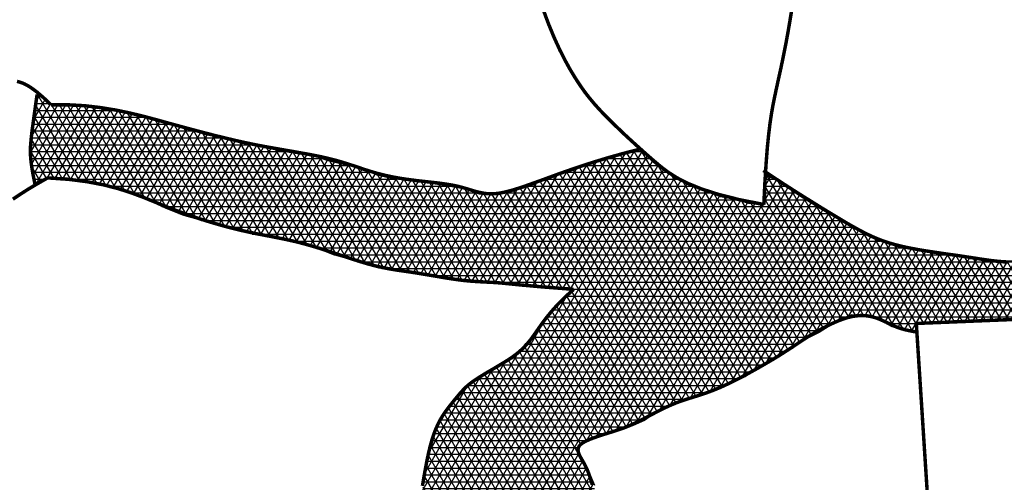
# Model space of a CAD drawing. Header units: feet. Extents: x -7.9 to 0.6, y 9.6 to 20.6.
# Tile 6 of 15: x -3.9157 to -3.7366, y 19.3233 to 19.4073. Entities that reach past the tile are written whole.
import ezdxf

# ---------------------------------------------------------------- set-up
doc = ezdxf.new("R2010")
doc.units = ezdxf.units.FT
doc.header["$MEASUREMENT"] = 0
doc.layers.add('TEXT', color=7, linetype='CONTINUOUS')

msp = doc.modelspace()

# ---------------------------------------------------------------- hatches: boundary and pattern name
at = {"layer": 'TEXT', "linetype": 'Continuous'}
h = msp.add_hatch(dxfattribs=at)
h.set_pattern_fill('NET3', scale=0.01, style=0)
h.set_pattern_definition([(360, (-7.8814617, 9.6433746), (9e-19, 0.00125), []), (60, (-7.8814617, 9.6433746), (-0.00108253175, 0.000625), []), (120, (-7.8814617, 9.6433746), (-0.00108253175, -0.000625), [])])
edge = h.paths.add_edge_path()
edge.add_line((-3.78003, 19.37914), (-3.78003, 19.37921))
edge.add_line((-3.78003, 19.37921), (-3.77782, 19.37798))
edge.add_line((-3.77782, 19.37798), (-3.77586, 19.37676))
edge.add_line((-3.77586, 19.37676), (-3.77365, 19.37529))
edge.add_line((-3.77365, 19.37529), (-3.77095, 19.37357))
edge.add_line((-3.77095, 19.37357), (-3.7685, 19.3721))
edge.add_line((-3.7685, 19.3721), (-3.7658, 19.37063))
edge.add_line((-3.7658, 19.37063), (-3.76286, 19.36891))
edge.add_line((-3.76286, 19.36891), (-3.76065, 19.36769))
edge.add_line((-3.76065, 19.36769), (-3.7581, 19.36671))
edge.add_line((-3.7581, 19.36671), (-3.75565, 19.36622))
edge.add_line((-3.75565, 19.36622), (-3.75295, 19.36573))
edge.add_line((-3.75295, 19.36573), (-3.75025, 19.36524))
edge.add_line((-3.75025, 19.36524), (-3.74731, 19.36475))
edge.add_line((-3.74731, 19.36475), (-3.74436, 19.36426))
edge.add_line((-3.74436, 19.36426), (-3.74117, 19.36401))
edge.add_line((-3.74117, 19.36401), (-3.73847, 19.36352))
edge.add_line((-3.73847, 19.36352), (-3.73479, 19.36352))
edge.add_line((-3.73479, 19.36352), (-3.7316, 19.36352))
edge.add_line((-3.7316, 19.36352), (-3.72866, 19.36328))
edge.add_line((-3.72866, 19.36328), (-3.72523, 19.36377))
edge.add_line((-3.72523, 19.36377), (-3.72228, 19.36377))
edge.add_line((-3.72228, 19.36377), (-3.71811, 19.36401))
edge.add_line((-3.71811, 19.36401), (-3.71492, 19.36426))
edge.add_line((-3.71492, 19.36426), (-3.71222, 19.36426))
edge.add_line((-3.71222, 19.36426), (-3.70879, 19.3645))
edge.add_line((-3.70879, 19.3645), (-3.7056, 19.3645))
edge.add_line((-3.7056, 19.3645), (-3.70241, 19.36499))
edge.add_line((-3.70241, 19.36499), (-3.7002, 19.36524))
edge.add_line((-3.7002, 19.36524), (-3.69824, 19.36548))
edge.add_line((-3.69824, 19.36548), (-3.69701, 19.36548))
edge.add_line((-3.69701, 19.36548), (-3.7002, 19.36475))
edge.add_line((-3.7002, 19.36475), (-3.70266, 19.36377))
edge.add_line((-3.70266, 19.36377), (-3.7056, 19.36279))
edge.add_line((-3.7056, 19.36279), (-3.70707, 19.36132))
edge.add_line((-3.70707, 19.36132), (-3.70879, 19.36083))
edge.add_line((-3.70879, 19.36083), (-3.70977, 19.36034))
edge.add_line((-3.70977, 19.36034), (-3.711, 19.35985))
edge.add_line((-3.711, 19.35985), (-3.71222, 19.35985))
edge.add_line((-3.71222, 19.35985), (-3.71272, 19.3596))
edge.add_line((-3.71272, 19.3596), (-3.71026, 19.35887))
edge.add_line((-3.71026, 19.35887), (-3.70805, 19.35788))
edge.add_line((-3.70805, 19.35788), (-3.7056, 19.35666))
edge.add_line((-3.7056, 19.35666), (-3.70339, 19.35592))
edge.add_line((-3.70339, 19.35592), (-3.70045, 19.35494))
edge.add_line((-3.70045, 19.35494), (-3.69873, 19.35445))
edge.add_line((-3.69873, 19.35445), (-3.69652, 19.35347))
edge.add_line((-3.69652, 19.35347), (-3.69481, 19.35298))
edge.add_line((-3.69481, 19.35298), (-3.69267, 19.35225))
edge.add_line((-3.69267, 19.35225), (-3.69022, 19.35151))
edge.add_line((-3.69022, 19.35151), (-3.68801, 19.35078))
edge.add_line((-3.68801, 19.35078), (-3.68654, 19.35004))
edge.add_line((-3.68654, 19.35004), (-3.68458, 19.34955))
edge.add_line((-3.68458, 19.34955), (-3.68237, 19.34906))
edge.add_line((-3.68237, 19.34906), (-3.68041, 19.34882))
edge.add_line((-3.68041, 19.34882), (-3.67844, 19.34906))
edge.add_line((-3.67844, 19.34906), (-3.67575, 19.34882))
edge.add_line((-3.67575, 19.34882), (-3.67354, 19.34931))
edge.add_line((-3.67354, 19.34931), (-3.67157, 19.3498))
edge.add_line((-3.67157, 19.3498), (-3.66912, 19.35029))
edge.add_line((-3.66912, 19.35029), (-3.66691, 19.35053))
edge.add_line((-3.66691, 19.35053), (-3.66397, 19.35102))
edge.add_line((-3.66397, 19.35102), (-3.66078, 19.35151))
edge.add_line((-3.66078, 19.35151), (-3.65784, 19.35249))
edge.add_line((-3.65784, 19.35249), (-3.65416, 19.35396))
edge.add_line((-3.65416, 19.35396), (-3.65146, 19.35519))
edge.add_line((-3.65146, 19.35519), (-3.64827, 19.35641))
edge.add_line((-3.64827, 19.35641), (-3.64533, 19.35739))
edge.add_line((-3.64533, 19.35739), (-3.64214, 19.35911))
edge.add_line((-3.64214, 19.35911), (-3.63919, 19.36034))
edge.add_line((-3.63919, 19.36034), (-3.63527, 19.36156))
edge.add_line((-3.63527, 19.36156), (-3.63232, 19.36279))
edge.add_line((-3.63232, 19.36279), (-3.62864, 19.36401))
edge.add_line((-3.62864, 19.36401), (-3.62545, 19.36548))
edge.add_line((-3.62545, 19.36548), (-3.62226, 19.36671))
edge.add_line((-3.62226, 19.36671), (-3.61883, 19.36842))
edge.add_line((-3.61883, 19.36842), (-3.61613, 19.36965))
edge.add_line((-3.61613, 19.36965), (-3.61319, 19.37161))
edge.add_line((-3.61319, 19.37161), (-3.61024, 19.37308))
edge.add_line((-3.61024, 19.37308), (-3.60755, 19.3748))
edge.add_line((-3.60755, 19.3748), (-3.60509, 19.37627))
edge.add_line((-3.60509, 19.37627), (-3.60215, 19.37774))
edge.add_line((-3.60215, 19.37774), (-3.59945, 19.37921))
edge.add_line((-3.59945, 19.37921), (-3.59602, 19.38117))
edge.add_line((-3.59602, 19.38117), (-3.59283, 19.38264))
edge.add_line((-3.59283, 19.38264), (-3.58964, 19.3846))
edge.add_line((-3.58964, 19.3846), (-3.58669, 19.38632))
edge.add_line((-3.58669, 19.38632), (-3.5835, 19.38803))
edge.add_line((-3.5835, 19.38803), (-3.58122, 19.3895))
edge.add_line((-3.58122, 19.3895), (-3.57926, 19.39024))
edge.add_line((-3.57926, 19.39024), (-3.5773, 19.39122))
edge.add_line((-3.5773, 19.39122), (-3.57509, 19.3922))
edge.add_line((-3.57509, 19.3922), (-3.57386, 19.39269))
edge.add_line((-3.57386, 19.39269), (-3.57313, 19.39318))
edge.add_line((-3.57313, 19.39318), (-3.57215, 19.39244))
edge.add_line((-3.57215, 19.39244), (-3.57092, 19.39097))
edge.add_line((-3.57092, 19.39097), (-3.56969, 19.3895))
edge.add_line((-3.56969, 19.3895), (-3.56896, 19.38779))
edge.add_line((-3.56896, 19.38779), (-3.56822, 19.38583))
edge.add_line((-3.56822, 19.38583), (-3.56748, 19.38411))
edge.add_line((-3.56748, 19.38411), (-3.56724, 19.38362))
edge.add_line((-3.56724, 19.38362), (-3.5692, 19.38264))
edge.add_line((-3.5692, 19.38264), (-3.57092, 19.3819))
edge.add_line((-3.57092, 19.3819), (-3.57288, 19.38117))
edge.add_line((-3.57288, 19.38117), (-3.57509, 19.37994))
edge.add_line((-3.57509, 19.37994), (-3.57779, 19.37847))
edge.add_line((-3.57779, 19.37847), (-3.58073, 19.377))
edge.add_line((-3.58073, 19.377), (-3.58343, 19.37529))
edge.add_line((-3.58343, 19.37529), (-3.58686, 19.37333))
edge.add_line((-3.58686, 19.37333), (-3.59005, 19.37161))
edge.add_line((-3.59005, 19.37161), (-3.59373, 19.36965))
edge.add_line((-3.59373, 19.36965), (-3.59668, 19.36793))
edge.add_line((-3.59668, 19.36793), (-3.60036, 19.36573))
edge.add_line((-3.60036, 19.36573), (-3.60281, 19.36401))
edge.add_line((-3.60281, 19.36401), (-3.60649, 19.36181))
edge.add_line((-3.60649, 19.36181), (-3.60968, 19.3596))
edge.add_line((-3.60968, 19.3596), (-3.61287, 19.35838))
edge.add_line((-3.61287, 19.35838), (-3.61655, 19.35666))
edge.add_line((-3.61655, 19.35666), (-3.62047, 19.35494))
edge.add_line((-3.62047, 19.35494), (-3.62391, 19.35347))
edge.add_line((-3.62391, 19.35347), (-3.62734, 19.35176))
edge.add_line((-3.62734, 19.35176), (-3.63102, 19.3498))
edge.add_line((-3.63102, 19.3498), (-3.63397, 19.34882))
edge.add_line((-3.63397, 19.34882), (-3.63617, 19.34735))
edge.add_line((-3.63617, 19.34735), (-3.6401, 19.34587))
edge.add_line((-3.6401, 19.34587), (-3.64427, 19.34465))
edge.add_line((-3.64427, 19.34465), (-3.64869, 19.34342))
edge.add_line((-3.64869, 19.34342), (-3.6531, 19.34244))
edge.add_line((-3.6531, 19.34244), (-3.65605, 19.34171))
edge.add_line((-3.65605, 19.34171), (-3.65899, 19.34122))
edge.add_line((-3.65899, 19.34122), (-3.66046, 19.34024))
edge.add_line((-3.66046, 19.34024), (-3.66242, 19.33926))
edge.add_line((-3.66242, 19.33926), (-3.66341, 19.33828))
edge.add_line((-3.66341, 19.33828), (-3.66488, 19.33779))
edge.add_line((-3.66488, 19.33779), (-3.66635, 19.33754))
edge.add_line((-3.66635, 19.33754), (-3.66929, 19.33754))
edge.add_line((-3.66929, 19.33754), (-3.67297, 19.33779))
edge.add_line((-3.67297, 19.33779), (-3.67714, 19.33803))
edge.add_line((-3.67714, 19.33803), (-3.68023, 19.33828))
edge.add_line((-3.68023, 19.33828), (-3.68465, 19.33852))
edge.add_line((-3.68465, 19.33852), (-3.68833, 19.33901))
edge.add_line((-3.68833, 19.33901), (-3.6925, 19.33975))
edge.add_line((-3.6925, 19.33975), (-3.69569, 19.33999))
edge.add_line((-3.69569, 19.33999), (-3.69912, 19.34024))
edge.add_line((-3.69912, 19.34024), (-3.70256, 19.34073))
edge.add_line((-3.70256, 19.34073), (-3.70624, 19.34097))
edge.add_line((-3.70624, 19.34097), (-3.70992, 19.34122))
edge.add_line((-3.70992, 19.34122), (-3.71335, 19.34171))
edge.add_line((-3.71335, 19.34171), (-3.71605, 19.34244))
edge.add_line((-3.71605, 19.34244), (-3.71924, 19.34293))
edge.add_line((-3.71924, 19.34293), (-3.72268, 19.34342))
edge.add_line((-3.72268, 19.34342), (-3.72513, 19.34391))
edge.add_line((-3.72513, 19.34391), (-3.72734, 19.34416))
edge.add_line((-3.72734, 19.34416), (-3.72807, 19.35298))
edge.add_line((-3.72807, 19.35298), (-3.7526, 19.35225))
edge.add_line((-3.7526, 19.35225), (-3.75236, 19.35053))
edge.add_line((-3.75236, 19.35053), (-3.75359, 19.35078))
edge.add_line((-3.75359, 19.35078), (-3.75481, 19.35102))
edge.add_line((-3.75481, 19.35102), (-3.75702, 19.35151))
edge.add_line((-3.75702, 19.35151), (-3.75923, 19.35274))
edge.add_line((-3.75923, 19.35274), (-3.7607, 19.35323))
edge.add_line((-3.7607, 19.35323), (-3.76242, 19.35347))
edge.add_line((-3.76242, 19.35347), (-3.76438, 19.35372))
edge.add_line((-3.76438, 19.35372), (-3.7661, 19.35274))
edge.add_line((-3.7661, 19.35274), (-3.76831, 19.35176))
edge.add_line((-3.76831, 19.35176), (-3.77027, 19.35053))
edge.add_line((-3.77027, 19.35053), (-3.77272, 19.34931))
edge.add_line((-3.77272, 19.34931), (-3.77517, 19.34759))
edge.add_line((-3.77517, 19.34759), (-3.77787, 19.34612))
edge.add_line((-3.77787, 19.34612), (-3.77984, 19.34514))
edge.add_line((-3.77984, 19.34514), (-3.78155, 19.34391))
edge.add_line((-3.78155, 19.34391), (-3.78376, 19.34244))
edge.add_line((-3.78376, 19.34244), (-3.78621, 19.34146))
edge.add_line((-3.78621, 19.34146), (-3.78842, 19.34048))
edge.add_line((-3.78842, 19.34048), (-3.79002, 19.33967))
edge.add_line((-3.79002, 19.33967), (-3.79198, 19.33918))
edge.add_line((-3.79198, 19.33918), (-3.79419, 19.33845))
edge.add_line((-3.79419, 19.33845), (-3.79615, 19.33771))
edge.add_line((-3.79615, 19.33771), (-3.79811, 19.33673))
edge.add_line((-3.79811, 19.33673), (-3.80032, 19.33575))
edge.add_line((-3.80032, 19.33575), (-3.80204, 19.33453))
edge.add_line((-3.80204, 19.33453), (-3.80424, 19.33355))
edge.add_line((-3.80424, 19.33355), (-3.80645, 19.33281))
edge.add_line((-3.80645, 19.33281), (-3.80842, 19.33208))
edge.add_line((-3.80842, 19.33208), (-3.81062, 19.33159))
edge.add_line((-3.81062, 19.33159), (-3.81234, 19.33085))
edge.add_line((-3.81234, 19.33085), (-3.81357, 19.33036))
edge.add_line((-3.81357, 19.33036), (-3.81406, 19.32962))
edge.add_line((-3.81406, 19.32962), (-3.81406, 19.32864))
edge.add_line((-3.81406, 19.32864), (-3.81357, 19.32791))
edge.add_line((-3.81357, 19.32791), (-3.81259, 19.32619))
edge.add_line((-3.81259, 19.32619), (-3.81185, 19.32448))
edge.add_line((-3.81185, 19.32448), (-3.81111, 19.32276))
edge.add_line((-3.81111, 19.32276), (-3.81111, 19.32129))
edge.add_line((-3.81111, 19.32129), (-3.81038, 19.31982))
edge.add_line((-3.81038, 19.31982), (-3.8094, 19.31811))
edge.add_line((-3.8094, 19.31811), (-3.80817, 19.31688))
edge.add_line((-3.80817, 19.31688), (-3.8067, 19.31516))
edge.add_line((-3.8067, 19.31516), (-3.80596, 19.31296))
edge.add_line((-3.80596, 19.31296), (-3.80474, 19.311))
edge.add_line((-3.80474, 19.311), (-3.80375, 19.30904))
edge.add_line((-3.80375, 19.30904), (-3.80302, 19.30732))
edge.add_line((-3.80302, 19.30732), (-3.80228, 19.30511))
edge.add_line((-3.80228, 19.30511), (-3.80155, 19.3034))
edge.add_line((-3.80155, 19.3034), (-3.80375, 19.30364))
edge.add_line((-3.80375, 19.30364), (-3.80596, 19.30364))
edge.add_line((-3.80596, 19.30364), (-3.80842, 19.30364))
edge.add_line((-3.80842, 19.30364), (-3.81038, 19.3034))
edge.add_line((-3.81038, 19.3034), (-3.81308, 19.3034))
edge.add_line((-3.81308, 19.3034), (-3.81504, 19.30291))
edge.add_line((-3.81504, 19.30291), (-3.81749, 19.30266))
edge.add_line((-3.81749, 19.30266), (-3.8197, 19.30217))
edge.add_line((-3.8197, 19.30217), (-3.82191, 19.30095))
edge.add_line((-3.82191, 19.30095), (-3.82436, 19.29972))
edge.add_line((-3.82436, 19.29972), (-3.82657, 19.29801))
edge.add_line((-3.82657, 19.29801), (-3.82804, 19.29605))
edge.add_line((-3.82804, 19.29605), (-3.82976, 19.29408))
edge.add_line((-3.82976, 19.29408), (-3.83098, 19.29252))
edge.add_line((-3.83098, 19.29252), (-3.83221, 19.2908))
edge.add_line((-3.83221, 19.2908), (-3.83295, 19.28884))
edge.add_line((-3.83295, 19.28884), (-3.83393, 19.28712))
edge.add_line((-3.83393, 19.28712), (-3.83393, 19.28516))
edge.add_line((-3.83393, 19.28516), (-3.83466, 19.28247))
edge.add_line((-3.83466, 19.28247), (-3.83491, 19.28002))
edge.add_line((-3.83491, 19.28002), (-3.83491, 19.27732))
edge.add_line((-3.83491, 19.27732), (-3.83491, 19.27413))
edge.add_line((-3.83491, 19.27413), (-3.83466, 19.27144))
edge.add_line((-3.83466, 19.27144), (-3.83466, 19.26776))
edge.add_line((-3.83466, 19.26776), (-3.83442, 19.26546))
edge.add_line((-3.83442, 19.26546), (-3.83417, 19.26252))
edge.add_line((-3.83417, 19.26252), (-3.83393, 19.26031))
edge.add_line((-3.83393, 19.26031), (-3.83368, 19.25811))
edge.add_line((-3.83368, 19.25811), (-3.83319, 19.25541))
edge.add_line((-3.83319, 19.25541), (-3.8327, 19.25271))
edge.add_line((-3.8327, 19.25271), (-3.8327, 19.251))
edge.add_line((-3.8327, 19.251), (-3.83025, 19.25075))
edge.add_line((-3.83025, 19.25075), (-3.8278, 19.251))
edge.add_line((-3.8278, 19.251), (-3.82485, 19.25075))
edge.add_line((-3.82485, 19.25075), (-3.82215, 19.251))
edge.add_line((-3.82215, 19.251), (-3.81896, 19.251))
edge.add_line((-3.81896, 19.251), (-3.81627, 19.25075))
edge.add_line((-3.81627, 19.25075), (-3.81357, 19.25124))
edge.add_line((-3.81357, 19.25124), (-3.81308, 19.25124))
edge.add_line((-3.81308, 19.25124), (-3.81332, 19.25443))
edge.add_line((-3.81332, 19.25443), (-3.81381, 19.25909))
edge.add_line((-3.81381, 19.25909), (-3.8143, 19.2635))
edge.add_line((-3.8143, 19.2635), (-3.81455, 19.26742))
edge.add_line((-3.81455, 19.26742), (-3.81479, 19.27159))
edge.add_line((-3.81479, 19.27159), (-3.81504, 19.27551))
edge.add_line((-3.81504, 19.27551), (-3.81528, 19.27796))
edge.add_line((-3.81528, 19.27796), (-3.81479, 19.28041))
edge.add_line((-3.81479, 19.28041), (-3.81381, 19.28237))
edge.add_line((-3.81381, 19.28237), (-3.8121, 19.28409))
edge.add_line((-3.8121, 19.28409), (-3.80989, 19.28458))
edge.add_line((-3.80989, 19.28458), (-3.80694, 19.28409))
edge.add_line((-3.80694, 19.28409), (-3.80498, 19.28311))
edge.add_line((-3.80498, 19.28311), (-3.80375, 19.28115))
edge.add_line((-3.80375, 19.28115), (-3.80302, 19.27869))
edge.add_line((-3.80302, 19.27869), (-3.80302, 19.27575))
edge.add_line((-3.80302, 19.27575), (-3.80302, 19.27232))
edge.add_line((-3.80302, 19.27232), (-3.80253, 19.26963))
edge.add_line((-3.80253, 19.26963), (-3.80253, 19.26595))
edge.add_line((-3.80253, 19.26595), (-3.80228, 19.26178))
edge.add_line((-3.80228, 19.26178), (-3.80228, 19.25712))
edge.add_line((-3.80228, 19.25712), (-3.80204, 19.25247))
edge.add_line((-3.80204, 19.25247), (-3.80179, 19.24757))
edge.add_line((-3.80179, 19.24757), (-3.80179, 19.24389))
edge.add_line((-3.80179, 19.24389), (-3.80155, 19.23899))
edge.add_line((-3.80155, 19.23899), (-3.8013, 19.23409))
edge.add_line((-3.8013, 19.23409), (-3.80106, 19.23041))
edge.add_line((-3.80106, 19.23041), (-3.80106, 19.22649))
edge.add_line((-3.80106, 19.22649), (-3.80204, 19.22649))
edge.add_line((-3.80204, 19.22649), (-3.80375, 19.22747))
edge.add_line((-3.80375, 19.22747), (-3.80572, 19.22869))
edge.add_line((-3.80572, 19.22869), (-3.80768, 19.23016))
edge.add_line((-3.80768, 19.23016), (-3.80989, 19.23139))
edge.add_line((-3.80989, 19.23139), (-3.81259, 19.23163))
edge.add_line((-3.81259, 19.23163), (-3.81504, 19.23139))
edge.add_line((-3.81504, 19.23139), (-3.81774, 19.23016))
edge.add_line((-3.81774, 19.23016), (-3.81995, 19.22894))
edge.add_line((-3.81995, 19.22894), (-3.82191, 19.22771))
edge.add_line((-3.82191, 19.22771), (-3.82461, 19.22649))
edge.add_line((-3.82461, 19.22649), (-3.82632, 19.22453))
edge.add_line((-3.82632, 19.22453), (-3.8278, 19.22257))
edge.add_line((-3.8278, 19.22257), (-3.82878, 19.22036))
edge.add_line((-3.82878, 19.22036), (-3.83, 19.2184))
edge.add_line((-3.83, 19.2184), (-3.83074, 19.21587))
edge.add_line((-3.83074, 19.21587), (-3.83172, 19.21391))
edge.add_line((-3.83172, 19.21391), (-3.83221, 19.21367))
edge.add_line((-3.83221, 19.21367), (-3.8327, 19.21538))
edge.add_line((-3.8327, 19.21538), (-3.83417, 19.21906))
edge.add_line((-3.83417, 19.21906), (-3.83565, 19.22249))
edge.add_line((-3.83565, 19.22249), (-3.83712, 19.22592))
edge.add_line((-3.83712, 19.22592), (-3.83933, 19.23009))
edge.add_line((-3.83933, 19.23009), (-3.84055, 19.23352))
edge.add_line((-3.84055, 19.23352), (-3.84202, 19.23818))
edge.add_line((-3.84202, 19.23818), (-3.84276, 19.2421))
edge.add_line((-3.84276, 19.2421), (-3.8435, 19.24553))
edge.add_line((-3.8435, 19.24553), (-3.84472, 19.24945))
edge.add_line((-3.84472, 19.24945), (-3.84595, 19.25411))
edge.add_line((-3.84595, 19.25411), (-3.84669, 19.25779))
edge.add_line((-3.84669, 19.25779), (-3.84742, 19.26146))
edge.add_line((-3.84742, 19.26146), (-3.84742, 19.2649))
edge.add_line((-3.84742, 19.2649), (-3.84791, 19.26906))
edge.add_line((-3.84791, 19.26906), (-3.84767, 19.27298))
edge.add_line((-3.84767, 19.27298), (-3.84816, 19.2758))
edge.add_line((-3.84816, 19.2758), (-3.8484, 19.27874))
edge.add_line((-3.8484, 19.27874), (-3.8484, 19.28168))
edge.add_line((-3.8484, 19.28168), (-3.8484, 19.28487))
edge.add_line((-3.8484, 19.28487), (-3.84865, 19.28855))
edge.add_line((-3.84865, 19.28855), (-3.84865, 19.29173))
edge.add_line((-3.84865, 19.29173), (-3.84865, 19.29492))
edge.add_line((-3.84865, 19.29492), (-3.8484, 19.29713))
edge.add_line((-3.8484, 19.29713), (-3.84767, 19.30007))
edge.add_line((-3.84767, 19.30007), (-3.84644, 19.3035))
edge.add_line((-3.84644, 19.3035), (-3.84546, 19.30668))
edge.add_line((-3.84546, 19.30668), (-3.84472, 19.31012))
edge.add_line((-3.84472, 19.31012), (-3.84374, 19.31404))
edge.add_line((-3.84374, 19.31404), (-3.84325, 19.3182))
edge.add_line((-3.84325, 19.3182), (-3.84227, 19.32262))
edge.add_line((-3.84227, 19.32262), (-3.84178, 19.32654))
edge.add_line((-3.84178, 19.32654), (-3.84055, 19.3307))
edge.add_line((-3.84055, 19.3307), (-3.84006, 19.33291))
edge.add_line((-3.84006, 19.33291), (-3.83908, 19.33487))
edge.add_line((-3.83908, 19.33487), (-3.83785, 19.33673))
edge.add_line((-3.83785, 19.33673), (-3.83687, 19.3382))
edge.add_line((-3.83687, 19.3382), (-3.83565, 19.33967))
edge.add_line((-3.83565, 19.33967), (-3.83417, 19.34115))
edge.add_line((-3.83417, 19.34115), (-3.83197, 19.34262))
edge.add_line((-3.83197, 19.34262), (-3.82976, 19.3436))
edge.add_line((-3.82976, 19.3436), (-3.82755, 19.34507))
edge.add_line((-3.82755, 19.34507), (-3.82608, 19.3458))
edge.add_line((-3.82608, 19.3458), (-3.82485, 19.34678))
edge.add_line((-3.82485, 19.34678), (-3.82363, 19.3485))
edge.add_line((-3.82363, 19.3485), (-3.82166, 19.3507))
edge.add_line((-3.82166, 19.3507), (-3.82019, 19.35291))
edge.add_line((-3.82019, 19.35291), (-3.81847, 19.35487))
edge.add_line((-3.81847, 19.35487), (-3.817, 19.35659))
edge.add_line((-3.817, 19.35659), (-3.81504, 19.3583))
edge.add_line((-3.81504, 19.3583), (-3.81676, 19.35855))
edge.add_line((-3.81676, 19.35855), (-3.81921, 19.35855))
edge.add_line((-3.81921, 19.35855), (-3.82142, 19.35879))
edge.add_line((-3.82142, 19.35879), (-3.82461, 19.35904))
edge.add_line((-3.82461, 19.35904), (-3.82755, 19.35928))
edge.add_line((-3.82755, 19.35928), (-3.83049, 19.35953))
edge.add_line((-3.83049, 19.35953), (-3.83368, 19.35977))
edge.add_line((-3.83368, 19.35977), (-3.83638, 19.36002))
edge.add_line((-3.83638, 19.36002), (-3.83957, 19.36075))
edge.add_line((-3.83957, 19.36075), (-3.84325, 19.36124))
edge.add_line((-3.84325, 19.36124), (-3.84619, 19.36149))
edge.add_line((-3.84619, 19.36149), (-3.85037, 19.36222))
edge.add_line((-3.85037, 19.36222), (-3.85454, 19.36345))
edge.add_line((-3.85454, 19.36345), (-3.85871, 19.36467))
edge.add_line((-3.85871, 19.36467), (-3.86239, 19.36615))
edge.add_line((-3.86239, 19.36615), (-3.86521, 19.36688))
edge.add_line((-3.86521, 19.36688), (-3.86791, 19.36737))
edge.add_line((-3.86791, 19.36737), (-3.87036, 19.36786))
edge.add_line((-3.87036, 19.36786), (-3.8733, 19.36835))
edge.add_line((-3.8733, 19.36835), (-3.876, 19.36909))
edge.add_line((-3.876, 19.36909), (-3.87895, 19.36982))
edge.add_line((-3.87895, 19.36982), (-3.88238, 19.3708))
edge.add_line((-3.88238, 19.3708), (-3.88581, 19.37178))
edge.add_line((-3.88581, 19.37178), (-3.889, 19.37301))
edge.add_line((-3.889, 19.37301), (-3.89219, 19.37448))
edge.add_line((-3.89219, 19.37448), (-3.89538, 19.3757))
edge.add_line((-3.89538, 19.3757), (-3.89808, 19.37669))
edge.add_line((-3.89808, 19.37669), (-3.90102, 19.37742))
edge.add_line((-3.90102, 19.37742), (-3.90372, 19.37791))
edge.add_line((-3.90372, 19.37791), (-3.90618, 19.37816))
edge.add_line((-3.90618, 19.37816), (-3.90863, 19.3784))
edge.add_line((-3.90863, 19.3784), (-3.91035, 19.3784))
edge.add_line((-3.91035, 19.3784), (-3.91108, 19.3784))
edge.add_line((-3.91108, 19.3784), (-3.91231, 19.37742))
edge.add_line((-3.91231, 19.37742), (-3.91305, 19.37816))
edge.add_line((-3.91305, 19.37816), (-3.91354, 19.38012))
edge.add_line((-3.91354, 19.38012), (-3.91354, 19.38281))
edge.add_line((-3.91354, 19.38281), (-3.91354, 19.38526))
edge.add_line((-3.91354, 19.38526), (-3.91329, 19.38771))
edge.add_line((-3.91329, 19.38771), (-3.9128, 19.39066))
edge.add_line((-3.9128, 19.39066), (-3.91255, 19.39262))
edge.add_line((-3.91255, 19.39262), (-3.91231, 19.39384))
edge.add_line((-3.91231, 19.39384), (-3.91133, 19.39311))
edge.add_line((-3.91133, 19.39311), (-3.9101, 19.39213))
edge.add_line((-3.9101, 19.39213), (-3.90912, 19.39188))
edge.add_line((-3.90912, 19.39188), (-3.90667, 19.39188))
edge.add_line((-3.90667, 19.39188), (-3.90421, 19.39164))
edge.add_line((-3.90421, 19.39164), (-3.90201, 19.39139))
edge.add_line((-3.90201, 19.39139), (-3.89955, 19.3909))
edge.add_line((-3.89955, 19.3909), (-3.8971, 19.39066))
edge.add_line((-3.8971, 19.39066), (-3.89391, 19.38992))
edge.add_line((-3.89391, 19.38992), (-3.89097, 19.38919))
edge.add_line((-3.89097, 19.38919), (-3.88802, 19.3882))
edge.add_line((-3.88802, 19.3882), (-3.88483, 19.38747))
edge.add_line((-3.88483, 19.38747), (-3.88189, 19.38649))
edge.add_line((-3.88189, 19.38649), (-3.87821, 19.38575))
edge.add_line((-3.87821, 19.38575), (-3.87527, 19.38502))
edge.add_line((-3.87527, 19.38502), (-3.87183, 19.38428))
edge.add_line((-3.87183, 19.38428), (-3.8684, 19.38355))
edge.add_line((-3.8684, 19.38355), (-3.86521, 19.38306))
edge.add_line((-3.86521, 19.38306), (-3.86202, 19.38257))
edge.add_line((-3.86202, 19.38257), (-3.85981, 19.38183))
edge.add_line((-3.85981, 19.38183), (-3.85687, 19.3811))
edge.add_line((-3.85687, 19.3811), (-3.85343, 19.38036))
edge.add_line((-3.85343, 19.38036), (-3.85073, 19.37914))
edge.add_line((-3.85073, 19.37914), (-3.84754, 19.3784))
edge.add_line((-3.84754, 19.3784), (-3.84435, 19.37816))
edge.add_line((-3.84435, 19.37816), (-3.84092, 19.37767))
edge.add_line((-3.84092, 19.37767), (-3.83773, 19.37718))
edge.add_line((-3.83773, 19.37718), (-3.83503, 19.37669))
edge.add_line((-3.83503, 19.37669), (-3.83209, 19.3757))
edge.add_line((-3.83209, 19.3757), (-3.82964, 19.3757))
edge.add_line((-3.82964, 19.3757), (-3.82645, 19.37619))
edge.add_line((-3.82645, 19.37619), (-3.8235, 19.37693))
edge.add_line((-3.8235, 19.37693), (-3.82031, 19.37816))
edge.add_line((-3.82031, 19.37816), (-3.81761, 19.37914))
edge.add_line((-3.81761, 19.37914), (-3.81467, 19.38012))
edge.add_line((-3.81467, 19.38012), (-3.81148, 19.38134))
edge.add_line((-3.81148, 19.38134), (-3.80878, 19.38208))
edge.add_line((-3.80878, 19.38208), (-3.80584, 19.38306))
edge.add_line((-3.80584, 19.38306), (-3.80412, 19.3833))
edge.add_line((-3.80412, 19.3833), (-3.8029, 19.38379))
edge.add_line((-3.8029, 19.38379), (-3.80081, 19.38183))
edge.add_line((-3.80081, 19.38183), (-3.79909, 19.38036))
edge.add_line((-3.79909, 19.38036), (-3.79664, 19.37889))
edge.add_line((-3.79664, 19.37889), (-3.79394, 19.37742))
edge.add_line((-3.79394, 19.37742), (-3.79149, 19.37644))
edge.add_line((-3.79149, 19.37644), (-3.7883, 19.37521))
edge.add_line((-3.7883, 19.37521), (-3.7856, 19.37472))
edge.add_line((-3.7856, 19.37472), (-3.78315, 19.37399))
edge.add_line((-3.78315, 19.37399), (-3.78094, 19.37399))
edge.add_line((-3.78094, 19.37399), (-3.7802, 19.37374))
edge.add_line((-3.7802, 19.37374), (-3.77996, 19.37521))
edge.add_line((-3.77996, 19.37521), (-3.77996, 19.37693))
edge.add_line((-3.77996, 19.37693), (-3.78003, 19.37921))

# ---------------------------------------------------------------- linework, layer by layer
at = {"layer": 'TEXT', "color": 7, "const_width": 0.000631}
for points in [[(-3.82058, 19.40949), (-3.8195, 19.40658), (-3.81846, 19.40406), (-3.81745, 19.40186), (-3.81648, 19.39995), (-3.81555, 19.39826), (-3.81464, 19.39676), (-3.81376, 19.39542), (-3.8129, 19.3942), (-3.81204, 19.3931), (-3.81119, 19.39208), (-3.81033, 19.39112), (-3.80946, 19.3902), (-3.80856, 19.38929), (-3.80764, 19.38838), (-3.80668, 19.38746), (-3.8057, 19.38652), (-3.80468, 19.38558), (-3.80363, 19.38462), (-3.80255, 19.38365), (-3.80144, 19.38266), (-3.80029, 19.38166), (-3.79909, 19.38065), (-3.79774, 19.37963), (-3.79614, 19.37861), (-3.79416, 19.3776), (-3.79171, 19.3766), (-3.78866, 19.37562), (-3.78492, 19.37467), (-3.78035, 19.37376)], [(-3.77528, 19.4091), (-3.77564, 19.40691), (-3.77598, 19.40495), (-3.77631, 19.40315), (-3.77664, 19.40147), (-3.77696, 19.39991), (-3.77727, 19.39844), (-3.77758, 19.39703), (-3.77788, 19.39567), (-3.77817, 19.39433), (-3.77845, 19.393), (-3.77872, 19.39163), (-3.77898, 19.39015), (-3.77923, 19.38846), (-3.77947, 19.38648), (-3.77971, 19.38412), (-3.77993, 19.38127), (-3.78015, 19.37785), (-3.78035, 19.37376)], [(-3.91615, 19.39614), (-3.9157, 19.39602), (-3.91524, 19.39587), (-3.91476, 19.39566), (-3.91425, 19.39539), (-3.91372, 19.39507), (-3.91317, 19.39468), (-3.91258, 19.39424), (-3.91197, 19.39373), (-3.91133, 19.39317), (-3.91066, 19.39255), (-3.90997, 19.39187)], [(-3.9125, 19.39376), (-3.91272, 19.39221), (-3.91291, 19.39084), (-3.91308, 19.38963), (-3.91322, 19.38858), (-3.91335, 19.38766), (-3.91345, 19.38686), (-3.91353, 19.38614), (-3.9136, 19.3855), (-3.91365, 19.38491), (-3.91369, 19.38437), (-3.91371, 19.38386), (-3.91371, 19.38338), (-3.91371, 19.38291), (-3.91368, 19.38245), (-3.91365, 19.38198), (-3.91359, 19.3815), (-3.91353, 19.38099), (-3.91345, 19.38047), (-3.91336, 19.37993), (-3.91327, 19.37939), (-3.91316, 19.37885), (-3.91306, 19.37832), (-3.91296, 19.3778), (-3.91286, 19.3773)], [(-3.90997, 19.39187), (-3.90682, 19.39188), (-3.9038, 19.39171), (-3.90092, 19.39137), (-3.89817, 19.39092), (-3.89554, 19.39037), (-3.89303, 19.38976), (-3.89063, 19.38912), (-3.88834, 19.38848), (-3.88615, 19.38788), (-3.88406, 19.38732), (-3.88205, 19.38679), (-3.88011, 19.38629), (-3.87822, 19.38583), (-3.87638, 19.38539), (-3.87458, 19.38499), (-3.87279, 19.38462), (-3.87102, 19.38428), (-3.86927, 19.38397), (-3.86756, 19.38367), (-3.86588, 19.38338), (-3.86426, 19.38309), (-3.86271, 19.38281), (-3.86123, 19.38252), (-3.85984, 19.38221), (-3.85854, 19.38189), (-3.85733, 19.38155), (-3.8562, 19.3812), (-3.85513, 19.38086), (-3.8541, 19.38052), (-3.85311, 19.38018), (-3.85215, 19.37987), (-3.8512, 19.37958), (-3.85025, 19.37932), (-3.84931, 19.37909), (-3.84835, 19.37888), (-3.8474, 19.37869), (-3.84644, 19.37852), (-3.84547, 19.37837), (-3.8445, 19.37824), (-3.84351, 19.37811), (-3.84252, 19.378), (-3.84153, 19.37789), (-3.84054, 19.37778), (-3.83957, 19.37767), (-3.83861, 19.37754), (-3.83768, 19.3774), (-3.83679, 19.37725), (-3.83593, 19.37706), (-3.83513, 19.37685), (-3.83436, 19.37663), (-3.83362, 19.3764), (-3.83289, 19.37618), (-3.83217, 19.37599), (-3.83144, 19.37584), (-3.8307, 19.37573), (-3.82993, 19.3757), (-3.82912, 19.37574), (-3.82825, 19.37585), (-3.82731, 19.37605), (-3.82629, 19.37631), (-3.82517, 19.37665), (-3.82393, 19.37706), (-3.82257, 19.37754), (-3.82105, 19.37808), (-3.81938, 19.37869), (-3.81755, 19.37936), (-3.81555, 19.38006), (-3.81338, 19.3808), (-3.81104, 19.38155), (-3.80852, 19.38231), (-3.80583, 19.38306), (-3.80297, 19.3838)], [(-3.78044, 19.37994), (-3.77838, 19.37857), (-3.77646, 19.37732), (-3.77467, 19.37617), (-3.77299, 19.37511), (-3.77143, 19.37414), (-3.76997, 19.37323), (-3.76861, 19.3724), (-3.76733, 19.37163), (-3.76612, 19.3709), (-3.76497, 19.37022), (-3.76387, 19.3696), (-3.76281, 19.36902), (-3.76177, 19.36848), (-3.76075, 19.36799), (-3.75972, 19.36755), (-3.75868, 19.36715), (-3.75762, 19.3668), (-3.75655, 19.36649), (-3.75546, 19.36621), (-3.75436, 19.36596), (-3.75327, 19.36575), (-3.75219, 19.36555), (-3.75113, 19.36537), (-3.75009, 19.36521), (-3.74908, 19.36506), (-3.74809, 19.36491), (-3.74713, 19.36477), (-3.74619, 19.36464), (-3.74527, 19.36451), (-3.74436, 19.36438), (-3.74346, 19.36424), (-3.74257, 19.36411), (-3.74168, 19.36397), (-3.74079, 19.36383), (-3.73989, 19.3637), (-3.73896, 19.36357), (-3.738, 19.36346), (-3.737, 19.36337), (-3.73595, 19.36331)], [(-3.9169, 19.37473), (-3.91569, 19.37554), (-3.91425, 19.37646), (-3.91257, 19.37747), (-3.91059, 19.3786)], [(-3.91059, 19.3786), (-3.90674, 19.37834), (-3.90336, 19.3779), (-3.90039, 19.37733), (-3.89775, 19.37665), (-3.89539, 19.37589), (-3.89324, 19.37509), (-3.89124, 19.37428), (-3.88932, 19.3735), (-3.88743, 19.37276), (-3.88558, 19.37207), (-3.88375, 19.37144), (-3.88196, 19.37086), (-3.88021, 19.37033), (-3.87852, 19.36985), (-3.87688, 19.36942), (-3.87531, 19.36904), (-3.8738, 19.36871), (-3.87235, 19.36841), (-3.87093, 19.36814), (-3.86954, 19.36787), (-3.86817, 19.3676), (-3.86678, 19.36731), (-3.86538, 19.36699), (-3.86394, 19.36662), (-3.86245, 19.3662), (-3.86094, 19.36574), (-3.85941, 19.36525), (-3.85789, 19.36474), (-3.8564, 19.36425), (-3.85495, 19.36377), (-3.85356, 19.36333), (-3.85225, 19.36294), (-3.85103, 19.36262), (-3.84989, 19.36236), (-3.84882, 19.36214), (-3.8478, 19.36196), (-3.8468, 19.3618), (-3.84582, 19.36166), (-3.84483, 19.36152), (-3.84382, 19.36137), (-3.84278, 19.3612), (-3.8417, 19.36102), (-3.84061, 19.36084), (-3.83952, 19.36065), (-3.83843, 19.36046), (-3.83735, 19.36029), (-3.8363, 19.36014), (-3.83529, 19.36), (-3.83433, 19.3599), (-3.83341, 19.35982), (-3.83253, 19.35976), (-3.83168, 19.35971), (-3.83087, 19.35967), (-3.83008, 19.35963), (-3.82931, 19.35959), (-3.82855, 19.35953), (-3.82779, 19.35947), (-3.82695, 19.35938), (-3.82593, 19.35928), (-3.82464, 19.35915), (-3.82298, 19.359), (-3.82087, 19.35881), (-3.81822, 19.3586), (-3.81492, 19.35835)], [(-3.81492, 19.35835), (-3.81648, 19.35695), (-3.8178, 19.35563), (-3.81892, 19.35438), (-3.81988, 19.3532), (-3.8207, 19.35211), (-3.82141, 19.3511), (-3.82205, 19.35018), (-3.82265, 19.34935), (-3.82324, 19.34862), (-3.82382, 19.34796), (-3.82441, 19.34738), (-3.825, 19.34686), (-3.82561, 19.34638), (-3.82625, 19.34592), (-3.8269, 19.34549), (-3.8276, 19.34506), (-3.82832, 19.34462), (-3.82908, 19.34417), (-3.82984, 19.34372), (-3.8306, 19.34328), (-3.83133, 19.34284), (-3.83204, 19.3424), (-3.83269, 19.34198), (-3.83328, 19.34158), (-3.8338, 19.34119), (-3.83425, 19.34082), (-3.83465, 19.34045), (-3.83502, 19.34008), (-3.83536, 19.33969), (-3.83571, 19.3393), (-3.83606, 19.33887), (-3.83644, 19.33842), (-3.83685, 19.33792), (-3.83729, 19.33738), (-3.83775, 19.33679), (-3.83823, 19.33615), (-3.8387, 19.33545), (-3.83916, 19.33468), (-3.8396, 19.33385), (-3.84001, 19.33294), (-3.84039, 19.33195), (-3.84073, 19.33088), (-3.84105, 19.32973), (-3.84134, 19.32849), (-3.84162, 19.32716), (-3.84189, 19.32574), (-3.84216, 19.32423), (-3.84243, 19.32262)], [(-3.75252, 19.35058), (-3.75256, 19.35059), (-3.75331, 19.35072), (-3.75402, 19.35086), (-3.75471, 19.35102), (-3.75536, 19.3512), (-3.75598, 19.35141), (-3.75656, 19.35165), (-3.75711, 19.35189), (-3.75765, 19.35215), (-3.75818, 19.35241), (-3.75871, 19.35265), (-3.75924, 19.35289), (-3.75979, 19.3531), (-3.76035, 19.35328), (-3.76094, 19.35342), (-3.76155, 19.35353), (-3.76219, 19.35358), (-3.76287, 19.35358), (-3.76359, 19.35352), (-3.76435, 19.3534), (-3.76516, 19.3532), (-3.76601, 19.35292), (-3.76689, 19.35258), (-3.76779, 19.35219), (-3.7687, 19.35176), (-3.76958, 19.35131), (-3.77044, 19.35084), (-3.77125, 19.35038), (-3.772, 19.34993), (-3.77267, 19.34951), (-3.7733, 19.3491), (-3.77391, 19.3487), (-3.77453, 19.34828), (-3.77518, 19.34784), (-3.77591, 19.34737), (-3.77673, 19.34684), (-3.77768, 19.34624), (-3.77878, 19.34557), (-3.78001, 19.34485), (-3.78133, 19.34409), (-3.78271, 19.34332), (-3.78412, 19.34255), (-3.78553, 19.34182), (-3.7869, 19.34115), (-3.78821, 19.34055), (-3.78943, 19.34004), (-3.79056, 19.33962), (-3.79162, 19.33925), (-3.79262, 19.33893), (-3.79358, 19.33863), (-3.7945, 19.33834), (-3.79541, 19.33804), (-3.79632, 19.3377), (-3.79723, 19.33732), (-3.79814, 19.33691), (-3.79905, 19.33647), (-3.79994, 19.33602), (-3.8008, 19.33556), (-3.80163, 19.33512), (-3.80242, 19.33471), (-3.80316, 19.33433), (-3.80384, 19.334), (-3.80448, 19.33371), (-3.80508, 19.33345), (-3.80566, 19.33322), (-3.80623, 19.33301), (-3.8068, 19.33282), (-3.80739, 19.33262), (-3.808, 19.33243), (-3.80865, 19.33223), (-3.80932, 19.33202), (-3.81, 19.3318), (-3.81067, 19.33157), (-3.81132, 19.33134), (-3.81193, 19.33111), (-3.81247, 19.33087), (-3.81295, 19.33064), (-3.81334, 19.3304), (-3.81365, 19.33016), (-3.81388, 19.32992), (-3.81403, 19.32966), (-3.81411, 19.3294), (-3.81413, 19.32913), (-3.8141, 19.32884), (-3.814, 19.32853), (-3.81386, 19.3282), (-3.81368, 19.32785), (-3.81346, 19.32747), (-3.81323, 19.32706), (-3.81297, 19.3266), (-3.81271, 19.3261), (-3.81246, 19.32555), (-3.81221, 19.32495), (-3.81198, 19.32429), (-3.81177, 19.32359), (-3.81155, 19.32286)], [(-3.73786, 19.15072), (-3.74923, 19.29984), (-3.76334, 19.29844), (-3.76487, 19.31686), (-3.75044, 19.31849), (-3.75262, 19.35215), (-3.72805, 19.35315), (-3.72565, 19.3206), (-3.71537, 19.32106), (-3.71421, 19.3031), (-3.72409, 19.30239), (-3.71486, 19.15206)]]:
    msp.add_lwpolyline(points, dxfattribs=at)
at = {"layer": 'TEXT', "color": 7}
for points in [[(-3.84227, 19.32262), (-3.84178, 19.32654), (-3.84055, 19.3307), (-3.84006, 19.33291), (-3.83908, 19.33487), (-3.83785, 19.33673), (-3.83687, 19.3382), (-3.83565, 19.33967), (-3.83417, 19.34115), (-3.83197, 19.34262), (-3.82976, 19.3436), (-3.82755, 19.34507), (-3.82608, 19.3458), (-3.82485, 19.34678), (-3.82363, 19.3485), (-3.82166, 19.3507), (-3.82019, 19.35291), (-3.81847, 19.35487), (-3.817, 19.35659), (-3.81504, 19.3583), (-3.81676, 19.35855), (-3.81921, 19.35855), (-3.82142, 19.35879), (-3.82461, 19.35904), (-3.82755, 19.35928), (-3.83049, 19.35953), (-3.83368, 19.35977), (-3.83638, 19.36002), (-3.83957, 19.36075), (-3.84325, 19.36124), (-3.84619, 19.36149), (-3.85037, 19.36222), (-3.85454, 19.36345), (-3.85871, 19.36467), (-3.86239, 19.36615), (-3.86521, 19.36688), (-3.86791, 19.36737), (-3.87036, 19.36786), (-3.8733, 19.36835), (-3.876, 19.36909), (-3.87895, 19.36982), (-3.88238, 19.3708), (-3.88581, 19.37178), (-3.889, 19.37301), (-3.89219, 19.37448), (-3.89538, 19.3757), (-3.89808, 19.37669), (-3.90102, 19.37742), (-3.90372, 19.37791), (-3.90618, 19.37816), (-3.90863, 19.3784), (-3.91035, 19.3784), (-3.91108, 19.3784), (-3.91231, 19.37742), (-3.91305, 19.37816), (-3.91354, 19.38012), (-3.91354, 19.38281), (-3.91354, 19.38526), (-3.91329, 19.38771), (-3.9128, 19.39066), (-3.91255, 19.39262), (-3.91231, 19.39384), (-3.91133, 19.39311), (-3.9101, 19.39213), (-3.90912, 19.39188), (-3.90667, 19.39188), (-3.90421, 19.39164), (-3.90201, 19.39139), (-3.89955, 19.3909), (-3.8971, 19.39066), (-3.89391, 19.38992), (-3.89097, 19.38919), (-3.88802, 19.3882), (-3.88483, 19.38747), (-3.88189, 19.38649), (-3.87821, 19.38575), (-3.87527, 19.38502), (-3.87183, 19.38428), (-3.8684, 19.38355), (-3.86521, 19.38306), (-3.86202, 19.38257), (-3.85981, 19.38183), (-3.85687, 19.3811), (-3.85343, 19.38036), (-3.85073, 19.37914), (-3.84754, 19.3784), (-3.84435, 19.37816), (-3.84092, 19.37767), (-3.83773, 19.37718), (-3.83503, 19.37669), (-3.83209, 19.3757), (-3.82964, 19.3757), (-3.82645, 19.37619), (-3.8235, 19.37693), (-3.82031, 19.37816), (-3.81761, 19.37914), (-3.81467, 19.38012), (-3.81148, 19.38134), (-3.80878, 19.38208), (-3.80584, 19.38306), (-3.80412, 19.3833), (-3.8029, 19.38379), (-3.80081, 19.38183), (-3.79909, 19.38036), (-3.79664, 19.37889), (-3.79394, 19.37742), (-3.79149, 19.37644), (-3.7883, 19.37521), (-3.7856, 19.37472), (-3.78315, 19.37399), (-3.78094, 19.37399), (-3.7802, 19.37374), (-3.77996, 19.37521), (-3.77996, 19.37693), (-3.78003, 19.37921)], [(-3.78003, 19.37914), (-3.78003, 19.37921), (-3.77782, 19.37798), (-3.77586, 19.37676), (-3.77365, 19.37529), (-3.77095, 19.37357), (-3.7685, 19.3721), (-3.7658, 19.37063), (-3.76286, 19.36891), (-3.76065, 19.36769), (-3.7581, 19.36671), (-3.75565, 19.36622), (-3.75295, 19.36573), (-3.75025, 19.36524), (-3.74731, 19.36475), (-3.74436, 19.36426), (-3.74117, 19.36401), (-3.73847, 19.36352), (-3.73479, 19.36352)], [(-3.72807, 19.35298), (-3.7526, 19.35225), (-3.75236, 19.35053), (-3.75359, 19.35078), (-3.75481, 19.35102), (-3.75702, 19.35151), (-3.75923, 19.35274), (-3.7607, 19.35323), (-3.76242, 19.35347), (-3.76438, 19.35372), (-3.7661, 19.35274), (-3.76831, 19.35176), (-3.77027, 19.35053), (-3.77272, 19.34931), (-3.77517, 19.34759), (-3.77787, 19.34612), (-3.77984, 19.34514), (-3.78155, 19.34391), (-3.78376, 19.34244), (-3.78621, 19.34146), (-3.78842, 19.34048), (-3.79002, 19.33967), (-3.79198, 19.33918), (-3.79419, 19.33845), (-3.79615, 19.33771), (-3.79811, 19.33673), (-3.80032, 19.33575), (-3.80204, 19.33453), (-3.80424, 19.33355), (-3.80645, 19.33281), (-3.80842, 19.33208), (-3.81062, 19.33159), (-3.81234, 19.33085), (-3.81357, 19.33036), (-3.81406, 19.32962), (-3.81406, 19.32864), (-3.81357, 19.32791), (-3.81259, 19.32619), (-3.81185, 19.32448), (-3.81111, 19.32276)]]:
    msp.add_lwpolyline(points, dxfattribs=at)

doc.saveas('drawing.dxf')
